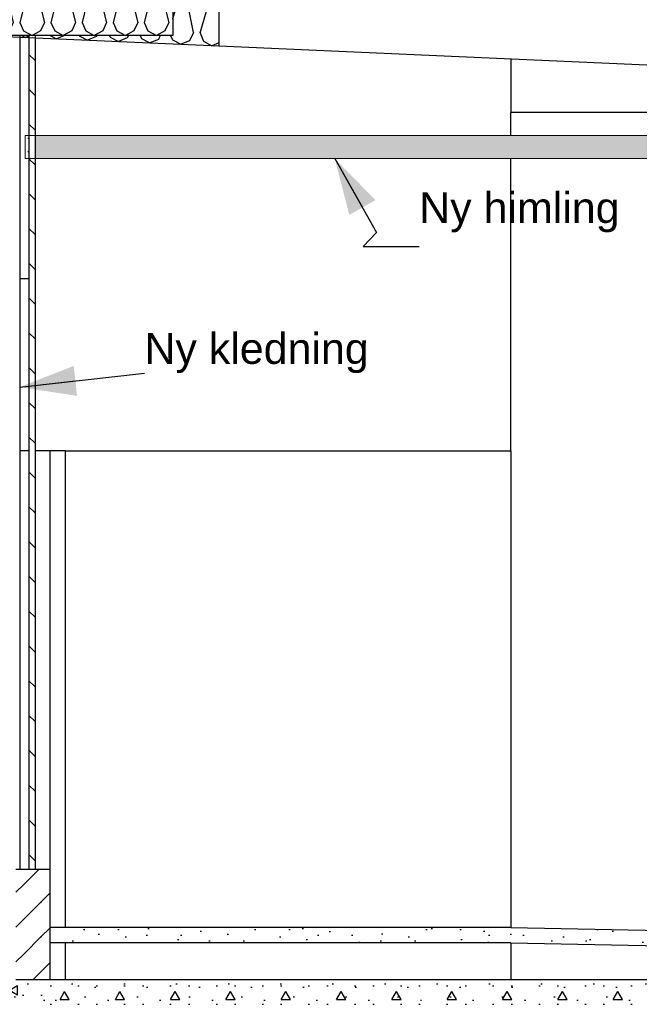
# Model space of a CAD drawing. Header units: millimetres. Extents: x -82116 to -57126, y -2070 to 21004.
# Tile 54 of 69: x -64841 to -62825, y 3570 to 6772. Entities that reach past the tile are written whole.
import ezdxf

# ---------------------------------------------------------------- set-up
doc = ezdxf.new("R2010")
doc.units = ezdxf.units.MM
doc.header["$LTSCALE"] = 0.5
doc.header["$MEASUREMENT"] = 0
doc.linetypes.add('PLINE', pattern=[0])
for name, color, linetype in [('0(Nye konstruksjoner)', 7, 'Continuous'), ('216- Direkte fundamentering', 7, 'Continuous'), ('216- Direkte fundamentering (Skravur)', 7, 'Continuous'), ('232- Ikke-bærende yttervegger', 7, 'Continuous'), ('232- Ikke-bærende yttervegger (Skravur)', 7, 'Continuous'), ('232- Ikke-bærende yttervegger(Nye konstruksjoner)', 7, 'Continuous'), ('235- Utvendig kledning og overflate (Skravur)(Nye konstruksjoner)', 7, 'Continuous'), ('235- Utvendig kledning og overflate(Nye konstruksjoner)', 7, 'Continuous'), ('251- Frittbærende dekker (Skravur)(Nye konstruksjoner)', 7, 'Continuous'), ('251- Frittbærende dekker(Nye konstruksjoner)', 7, 'Continuous'), ('252- Gulv på grunn_ bunnplate', 7, 'Continuous'), ('252- Gulv på grunn_ bunnplate (Skravur)', 7, 'Continuous'), ('253- Oppforet gulv_ påstøp', 7, 'Continuous'), ('253- Oppforet gulv_ påstøp (Skravur)', 7, 'Continuous'), ('256- Faste himlinger og overflatebehandling (Skravur)(Nye konstruksjoner)', 7, 'Continuous'), ('261- Primærkonstruksjon (tak)', 7, 'Continuous'), ('261- Primærkonstruksjon (tak) (Skravur)', 7, 'Continuous'), ('832- Tekst bygning(Nye konstruksjoner)', 7, 'Continuous')]:
    doc.layers.add(name, color=color, linetype=linetype)
doc.layers.add('256- Faste himlinger og overflatebehandling(Nye konstruksjoner)', color=7, linetype='Continuous', lineweight=0)
doc.styles.add('GENERATED_STYLE_3', font='arial.ttf')
doc.dimstyles.new('GENERATED_STYLE__2', dxfattribs={"dimtxt": 0.18, "dimasz": 182.4, "dimexe": 0.18, "dimexo": 0.0625, "dimgap": 0, "dimtad": 0, "dimtih": 1, "dimtoh": 1, "dimdec": 4, "dimzin": 0, "dimdsep": 46, "dimcen": 0.09, "dimadec": 0, "dimazin": 0, "dimtfac": 1, "dimtdec": 4, "dimtmove": 0, "dimatfit": 3, "dimldrblk": 'ARROWHEAD_5', "dimfxl": 1, "dimtolj": 1, "dimtzin": 0, "dimarcsym": 0})
pattern_1 = [(0, (0, 0), (0, 43.30127), [0, -25]), (0, (12.5, 21.65), (0, 43.30127), [0, -25])]
pattern_2 = [(45, (0, 175), (-55.68466, 55.68466), [0, -52.5, 0, -78.75]), (110, (175, 175), (74.00079, 26.93409), [0, -38.5, 0, -66.5])]

# ---------------------------------------------------------------- blocks, each defined once
blk = doc.blocks.new('*X8')
at = {"layer": '261- Primærkonstruksjon (tak) (Skravur)', "linetype": 'PLINE'}
for p, q in [((-64286.1, 6875.2), (-64257.8, 6889.4)), ((-64230.8, 6872.8), (-64257.8, 6889.4)), ((-64331.9, 6877.2), (-64343.2, 6884.1)), ((-64320.8, 6849.6), (-64331.9, 6877.2)), ((-64299.6, 6848.6), (-64286.1, 6875.2)), ((-64219.7, 6845.2), (-64230.8, 6872.8)), ((-64198.5, 6844.2), (-64193.2, 6854.7)), ((-64343.2, 6774.2), (-64320.8, 6849.6)), ((-64275.4, 6730.2), (-64299.6, 6848.6)), ((-64254.1, 6729.2), (-64219.7, 6845.2)), ((-64193.2, 6818.2), (-64198.5, 6844.2)), ((-64275.4, 6730.2), (-64288.9, 6703.6)), ((-64254.1, 6729.2), (-64243, 6701.6)), ((-64834.9, 6720.4), (-64822.4, 6713.8)), ((-64811.2, 6718.6), (-64822.4, 6713.8)), ((-64806.8, 6720.4), (-64807.8, 6720)), ((-64742.2, 6720.4), (-64721.3, 6709.4)), ((-64695.2, 6720.4), (-64721.3, 6709.4)), ((-64647.8, 6720.4), (-64647.3, 6719.3)), ((-64647.3, 6719.3), (-64620.3, 6705)), ((-64592.1, 6716.9), (-64620.3, 6705)), ((-64590.3, 6720.4), (-64592.1, 6716.9)), ((-64548.5, 6720.4), (-64546.2, 6714.9)), ((-64546.2, 6714.9), (-64519.2, 6700.6)), ((-64491, 6712.4), (-64519.2, 6700.6)), ((-64487, 6720.4), (-64491, 6712.4)), ((-64449.2, 6720.4), (-64445.1, 6710.4)), ((-64445.1, 6710.4), (-64418.1, 6696.2)), ((-64389.9, 6708), (-64418.1, 6696.2)), ((-64383.6, 6720.4), (-64389.9, 6708)), ((-64349.9, 6720.4), (-64344.1, 6706)), ((-64344.1, 6706), (-64317, 6691.8)), ((-64288.9, 6703.6), (-64317, 6691.8)), ((-64243, 6701.6), (-64216, 6687.4)), ((-64193.2, 6697), (-64216, 6687.4))]:
    blk.add_line(p, q, dxfattribs=at)
blk = doc.blocks.new('*X27')
at = {"layer": '251- Frittbærende dekker (Skravur)(Nye konstruksjoner)', "linetype": 'PLINE'}
for p, q in [((-65073.2, 6911.1), (-65053.6, 6920.4)), ((-65025.9, 6907.3), (-65053.6, 6920.4)), ((-64980, 6907.3), (-64952.4, 6920.4)), ((-64924.8, 6907.3), (-64952.4, 6920.4)), ((-64878.9, 6907.3), (-64851.2, 6920.4)), ((-64823.6, 6907.3), (-64851.2, 6920.4)), ((-64777.7, 6907.3), (-64750.1, 6920.4)), ((-64722.4, 6907.3), (-64750.1, 6920.4)), ((-64676.5, 6907.3), (-64648.9, 6920.4)), ((-64621.3, 6907.3), (-64648.9, 6920.4)), ((-64575.3, 6907.3), (-64547.7, 6920.4)), ((-64520.1, 6907.3), (-64547.7, 6920.4)), ((-64474.2, 6907.3), (-64446.5, 6920.4)), ((-64418.9, 6907.3), (-64446.5, 6920.4)), ((-64373, 6907.3), (-64345.4, 6920.4)), ((-64343.2, 6919.4), (-64345.4, 6920.4)), ((-65013.6, 6880.2), (-65025.9, 6907.3)), ((-64992.4, 6880.2), (-64980, 6907.3)), ((-64912.4, 6880.2), (-64924.8, 6907.3)), ((-64891.2, 6880.2), (-64878.9, 6907.3)), ((-64811.3, 6880.2), (-64823.6, 6907.3)), ((-64790, 6880.2), (-64777.7, 6907.3)), ((-64710.1, 6880.2), (-64722.4, 6907.3)), ((-64688.8, 6880.2), (-64676.5, 6907.3)), ((-64608.9, 6880.2), (-64621.3, 6907.3)), ((-64587.7, 6880.2), (-64575.3, 6907.3)), ((-64507.8, 6880.2), (-64520.1, 6907.3)), ((-64486.5, 6880.2), (-64474.2, 6907.3)), ((-64406.6, 6880.2), (-64418.9, 6907.3)), ((-64385.3, 6880.2), (-64373, 6907.3)), ((-65013.6, 6880.2), (-65042.9, 6762.9)), ((-64992.4, 6880.2), (-64963, 6762.9)), ((-64912.4, 6880.2), (-64941.8, 6762.9)), ((-64891.2, 6880.2), (-64861.9, 6762.9)), ((-64811.3, 6880.2), (-64840.6, 6762.9)), ((-64790, 6880.2), (-64760.7, 6762.9)), ((-64710.1, 6880.2), (-64739.4, 6762.9)), ((-64688.8, 6880.2), (-64659.5, 6762.9)), ((-64608.9, 6880.2), (-64638.3, 6762.9)), ((-64587.7, 6880.2), (-64558.3, 6762.9)), ((-64507.8, 6880.2), (-64537.1, 6762.9)), ((-64486.5, 6880.2), (-64457.2, 6762.9)), ((-64406.6, 6880.2), (-64435.9, 6762.9)), ((-64385.3, 6880.2), (-64356, 6762.9)), ((-65073.2, 6798.7), (-65064.2, 6762.9)), ((-65064.2, 6762.9), (-65073.2, 6743.2)), ((-65042.9, 6762.9), (-65030.6, 6735.8)), ((-64963, 6762.9), (-64975.4, 6735.8)), ((-64941.8, 6762.9), (-64929.4, 6735.8)), ((-64861.9, 6762.9), (-64874.2, 6735.8)), ((-64840.6, 6762.9), (-64828.3, 6735.8)), ((-64760.7, 6762.9), (-64773, 6735.8)), ((-64739.4, 6762.9), (-64727.1, 6735.8)), ((-64659.5, 6762.9), (-64671.8, 6735.8)), ((-64638.3, 6762.9), (-64625.9, 6735.8)), ((-64558.3, 6762.9), (-64570.7, 6735.8)), ((-64537.1, 6762.9), (-64524.8, 6735.8)), ((-64457.2, 6762.9), (-64469.5, 6735.8)), ((-64435.9, 6762.9), (-64423.6, 6735.8)), ((-64356, 6762.9), (-64368.3, 6735.8)), ((-65030.6, 6735.8), (-65003, 6720.4)), ((-64975.4, 6735.8), (-65003, 6720.4)), ((-64929.4, 6735.8), (-64901.8, 6720.4)), ((-64874.2, 6735.8), (-64901.8, 6720.4)), ((-64828.3, 6735.8), (-64800.6, 6720.4)), ((-64773, 6735.8), (-64800.6, 6720.4)), ((-64727.1, 6735.8), (-64699.5, 6720.4)), ((-64671.8, 6735.8), (-64699.5, 6720.4)), ((-64625.9, 6735.8), (-64598.3, 6720.4)), ((-64570.7, 6735.8), (-64598.3, 6720.4)), ((-64524.8, 6735.8), (-64497.1, 6720.4)), ((-64469.5, 6735.8), (-64497.1, 6720.4)), ((-64423.6, 6735.8), (-64396, 6720.4)), ((-64368.3, 6735.8), (-64396, 6720.4))]:
    blk.add_line(p, q, dxfattribs=at)
blk = doc.blocks.new('ARROWHEAD_5')
at = {"linetype": 'Continuous'}
blk.add_hatch(color=256, dxfattribs=at).paths.add_polyline_path([(-1, 0.2679), (0, 0), (-1, -0.2679)])
blk.add_line((0, 0), (-1, 0), dxfattribs=at)

msp = doc.modelspace()

# ---------------------------------------------------------------- hatches: boundary and pattern name
at = {"layer": '216- Direkte fundamentering (Skravur)', "linetype": 'Continuous'}
h = msp.add_hatch(dxfattribs=at)
h.set_pattern_fill('Betong_strukturell', color=256, style=0, pattern_type=2)
h.set_pattern_definition([(90, (0, 0), (-311.7692, 0), [30, -150]), (90, (-155.9, 90), (-311.7692, 0), [30, -150]), (150, (0, 0), (155.8846, 270), [30, -150]), (150, (1e-14, 180), (155.8846, 270), [30, -150]), (210, (2e-15, 30), (-155.8846, 270), [30, -150]), (210, (1e-14, 210), (-155.8846, 270), [30, -150]), (90, (-30, 2e-15), (-60, 0), [0, -60, 0, -90.000004]), (135, (-30, 30), (42.42641, 42.42641), [0, -45, 0, -75.000003])])
h.paths.add_polyline_path([(-64873.2, 3700), (-64973.2, 3700), (-64973.2, 2350), (-64753.2, 2350), (-64753.2, 3650), (-64873.2, 3650)])
at = {"layer": '232- Ikke-bærende yttervegger (Skravur)', "linetype": 'Continuous'}
h = msp.add_hatch(dxfattribs=at)
h.set_pattern_fill('Skrålinjer_2', color=256, style=0, pattern_type=2)
h.set_pattern_definition([(45, (0, 0), (-56.56854, 56.56854), [80, 0])])
h.paths.add_polyline_path([(-64853.2, 3650), (-64743.2, 3650), (-64743.2, 4010), (-64853.2, 4010)])
at = {"layer": '235- Utvendig kledning og overflate (Skravur)(Nye konstruksjoner)', "linetype": 'Continuous'}
h = msp.add_hatch(dxfattribs=at)
h.set_pattern_fill('Skrålinjer_2', color=256, style=0, pattern_type=2)
h.set_pattern_definition([(315, (0, 0), (56.56854, 56.56854), [80, 0])])
h.paths.add_polyline_path([(-64791.2, 4010), (-64791.2, 6720), (-64811.2, 6720), (-64811.2, 4010)])
at = {"layer": '252- Gulv på grunn_ bunnplate (Skravur)', "linetype": 'Continuous'}
h = msp.add_hatch(dxfattribs=at)
h.set_pattern_fill('Naturstein', color=256, style=0, pattern_type=2)
h.set_pattern_definition(pattern_2)
h.paths.add_polyline_path([(-63243.2, 3770), (-59723.2, 3700), (-59723.2, 3750), (-63243.2, 3820)])
h = msp.add_hatch(dxfattribs=at)
h.set_pattern_fill('Betong_strukturell', color=256, style=0, pattern_type=2)
h.set_pattern_definition([(0, (0, 0), (0, 311.7692), [30, -150]), (0, (90, 155.9), (0, 311.7692), [30, -150]), (60, (0, 0), (-270, 155.8846), [30, -150]), (60, (180, 0), (-270, 155.8846), [30, -150]), (120, (30, 0), (270, 155.8846), [30, -150]), (120, (210, 0), (270, 155.8846), [30, -150]), (0, (0, 30), (0, 60), [0, -60, 0, -90.000004]), (45, (30, 30), (-42.42641, 42.42641), [0, -45, 0, -75.000003])])
h.paths.add_polyline_path([(-64753.2, 3650), (-64753.2, 3570), (-61453.2, 3570), (-61453.2, 3650)])
at = {"layer": '253- Oppforet gulv_ påstøp (Skravur)', "linetype": 'Continuous'}
h = msp.add_hatch(dxfattribs=at)
h.set_pattern_fill('Naturstein', color=256, style=0, pattern_type=2)
h.set_pattern_definition(pattern_2)
h.paths.add_polyline_path([(-64743.2, 3820), (-64743.2, 3770), (-63243.2, 3770), (-63243.2, 3820)])
at = {"layer": '256- Faste himlinger og overflatebehandling (Skravur)(Nye konstruksjoner)', "linetype": 'Continuous'}
h = msp.add_hatch(dxfattribs=at)
h.set_pattern_fill('Prikker_tett', color=256, style=0, pattern_type=2)
h.set_pattern_definition(pattern_1)
h.paths.add_polyline_path([(-64823.2, 6320), (-64811.2, 6320), (-64811.2, 6395), (-64823.2, 6395)])
h = msp.add_hatch(dxfattribs=at)
h.set_pattern_fill('Prikker_tett', color=256, style=0, pattern_type=2)
h.set_pattern_definition(pattern_1)
h.paths.add_polyline_path([(-64791.2, 6395), (-64791.2, 6320), (-61528.2, 6320), (-61528.2, 6395)])

# ---------------------------------------------------------------- linework, layer by layer
at = {"layer": '0(Nye konstruksjoner)', "linetype": 'PLINE'}
for p, q in [((-64841.2, 5930), (-64811.2, 5930)), ((-64811.2, 5370), (-64841.2, 5370)), ((-64743.2, 5370), (-64791.2, 5370)), ((-64743.2, 5370), (-64743.2, 4010))]:
    msp.add_line(p, q, dxfattribs=at)
at = {"layer": '0(Nye konstruksjoner)', "linetype": 'PLINE', "flags": 128}
msp.add_lwpolyline([(-64853.2, 4010), (-64841.2, 4010), (-64811.2, 4010), (-64791.2, 4010), (-64743.2, 4010)], dxfattribs=at)
at = {"layer": '216- Direkte fundamentering', "linetype": 'PLINE'}
msp.add_line((-64753.2, 3650), (-64853.2, 3650), dxfattribs=at)
at = {"layer": '232- Ikke-bærende yttervegger', "linetype": 'PLINE'}
for p, q in [((-63243.2, 6395), (-63243.2, 6470)), ((-61528.2, 6470), (-63243.2, 6470)), ((-63243.2, 5370), (-63243.2, 6320)), ((-64693.2, 5370), (-64743.2, 5370)), ((-64743.2, 4010), (-64743.2, 3820)), ((-64743.2, 3820), (-64743.2, 3770)), ((-64743.2, 3770), (-64743.2, 3650))]:
    msp.add_line(p, q, dxfattribs=at)
at = {"layer": '232- Ikke-bærende yttervegger(Nye konstruksjoner)', "linetype": 'PLINE'}
for p, q in [((-64693.2, 5370), (-63243.2, 5370)), ((-64693.2, 5370), (-64693.2, 3820)), ((-63243.2, 5370), (-63243.2, 3820)), ((-64693.2, 3770), (-64693.2, 3650)), ((-63243.2, 3770), (-63243.2, 3650))]:
    msp.add_line(p, q, dxfattribs=at)
at = {"layer": '235- Utvendig kledning og overflate(Nye konstruksjoner)', "linetype": 'PLINE'}
for p, q in [((-64841.2, 6720), (-64841.2, 4010)), ((-64811.2, 6720), (-64811.2, 4010)), ((-64791.2, 6720), (-64791.2, 4010)), ((-63243.2, 6644.9), (-63243.2, 6470))]:
    msp.add_line(p, q, dxfattribs=at)
at = {"layer": '235- Utvendig kledning og overflate(Nye konstruksjoner)', "linetype": 'PLINE', "flags": 128}
msp.add_lwpolyline([(-64791.2, 6720), (-64811.2, 6720), (-64841.2, 6720), (-64871.2, 6720), (-64873.2, 6720)], dxfattribs=at)
at = {"layer": '251- Frittbærende dekker(Nye konstruksjoner)', "linetype": 'PLINE'}
for p, q in [((-64343.2, 6890), (-64343.2, 6720.4)), ((-64343.2, 6720.4), (-64887.7, 6720.4))]:
    msp.add_line(p, q, dxfattribs=at)
at = {"layer": '252- Gulv på grunn_ bunnplate', "linetype": 'PLINE'}
for p, q in [((-63243.2, 3820), (-59723.2, 3750)), ((-63243.2, 3770), (-59723.2, 3700)), ((-64743.2, 3650), (-64753.2, 3650)), ((-61453.2, 3650), (-64743.2, 3650))]:
    msp.add_line(p, q, dxfattribs=at)
at = {"layer": '253- Oppforet gulv_ påstøp', "linetype": 'PLINE'}
for p, q in [((-63243.2, 3820), (-64743.2, 3820)), ((-63243.2, 3770), (-64743.2, 3770))]:
    msp.add_line(p, q, dxfattribs=at)
at = {"layer": '256- Faste himlinger og overflatebehandling(Nye konstruksjoner)', "linetype": 'PLINE'}
for p, q in [((-64823.2, 6395), (-64823.2, 6320)), ((-61528.2, 6395), (-64823.2, 6395)), ((-61528.2, 6320), (-64823.2, 6320))]:
    msp.add_line(p, q, dxfattribs=at)
at = {"layer": '261- Primærkonstruksjon (tak)', "linetype": 'PLINE'}
for p, q in [((-64193.2, 6886.5), (-64193.2, 6686.4)), ((-65023.2, 6722.6), (-64193.2, 6686.4)), ((-64193.2, 6686.4), (-60428.2, 6522))]:
    msp.add_line(p, q, dxfattribs=at)

# ---------------------------------------------------------------- block references
at = {"layer": '251- Frittbærende dekker(Nye konstruksjoner)'}
msp.add_blockref('*X27', (0, 0), dxfattribs=at)
at = {"layer": '261- Primærkonstruksjon (tak)'}
msp.add_blockref('*X8', (0, 0), dxfattribs=at)

# ---------------------------------------------------------------- texts
at = {"layer": '832- Tekst bygning(Nye konstruksjoner)', "linetype": 'Continuous', "char_height": 100, "attachment_point": 7, "style": 'GENERATED_STYLE_3'}
for s, insert in [('\\A1;{\\pql;\\fArial|b0|i0|c0|p0;\\W1.000000;Ny\\fArial|b0|i0|c0|p0;\\W1.000000; himling}', (-63541, 6080.2)), ('\\A1;{\\pql;\\fArial|b0|i0|c0|p0;\\W1.000000;Ny\\fArial|b0|i0|c0|p0;\\W1.000000; \\fArial|b0|i0|c0|p0;\\W1.000000;kledning}', (-64435.2, 5622.5))]:
    msp.add_mtext(s, dxfattribs=dict(at, insert=insert))

# ---------------------------------------------------------------- leaders
at = {"layer": '832- Tekst bygning(Nye konstruksjoner)', "linetype": 'PLINE', "annotation_type": 0, "has_hookline": 1, "hookline_direction": 0}
for points, text_width in [([(-63815.7, 6320), (-63680.1, 6080.2), (-63723.4, 6034.8), (-63541, 6034.8)], 631.6), ([(-64841.2, 5577.1), (-64435.2, 5622.5)], 709.3)]:
    msp.add_leader(points, dimstyle='GENERATED_STYLE__2', dxfattribs=dict(at, text_width=text_width))

doc.saveas('drawing.dxf')
